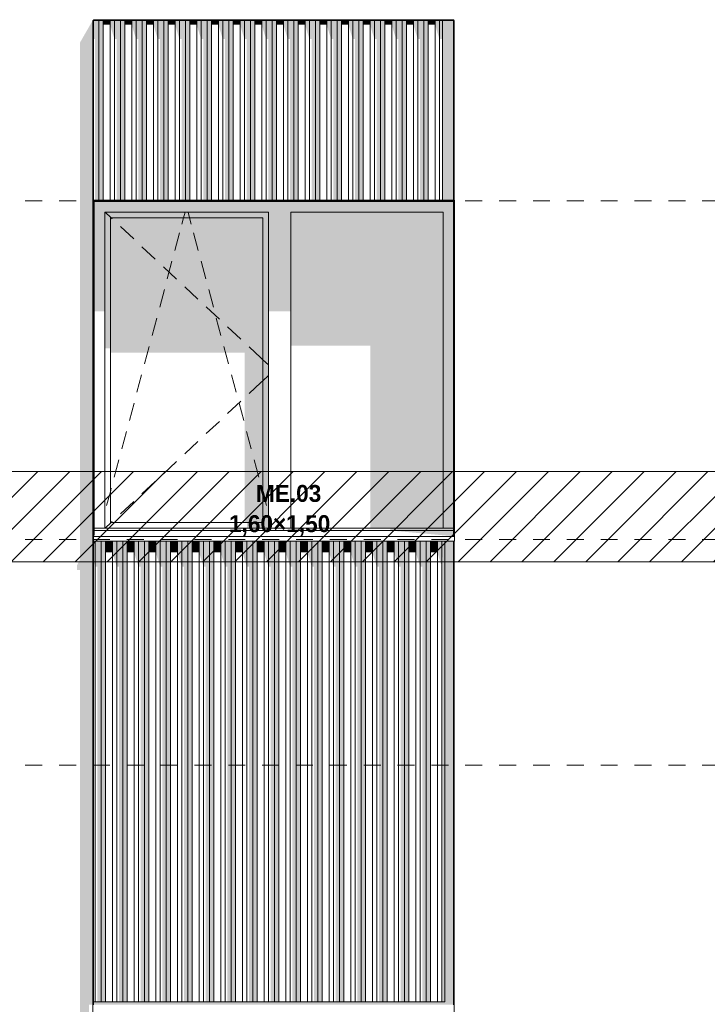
# Model space of a CAD drawing. Header units: millimetres. Extents: x -62337 to -23489, y -53000 to 10500.
# Tile 9 of 34: x -53767 to -50720, y 2501 to 6863. Entities that reach past the tile are written whole.
import ezdxf

# ---------------------------------------------------------------- set-up
doc = ezdxf.new("R2010")
doc.units = ezdxf.units.MM
doc.header["$MEASUREMENT"] = 0
doc.linetypes.add('_TIRET COURT 1', pattern=[150, 75, -75])
for name, color, linetype in [('Nouveau_0', 7, 'Continuous'), ('Nouveau_2D - Dessin général', 7, 'Continuous'), ('Nouveau_2D - Etiquettes 50ème', 7, 'Continuous'), ('Nouveau__Murs ext - Bardages', 7, 'Continuous'), ('Nouveau__Murs ext - Périphériques', 7, 'Continuous'), ('Nouveau_Fenêtres Archicad', 7, 'Continuous')]:
    doc.layers.add(name, color=color, linetype=linetype)
doc.styles.add('STYLE_GENERE_2', font='GOTHIC.TTF')

# ---------------------------------------------------------------- blocks, each defined once
blk = doc.blocks.new('Élément de coupe_5')
at = {"layer": 'Nouveau__Murs ext - Périphériques', "linetype": 'Continuous', "lineweight": 13}
for points in [[(-53499, 0), (-53460, 0), (-53460, 2500), (-53443.1, 2500), (-53443.1, 3560), (-53499, 3560)], [(-51883.1, 2512.8), (-53440.1, 2512.8), (-53440.1, 2500), (-51860, 2500), (-51860, 2499.8), (-51844.9, 2499.8), (-51844.9, 3560), (-51883.1, 3560)]]:
    blk.add_hatch(color=7, dxfattribs=at).paths.add_polyline_path(points)
blk = doc.blocks.new('Élément de coupe_11')
at = {"layer": 'Nouveau__Murs ext - Périphériques', "linetype": 'Continuous', "lineweight": 13}
for points in [[(-53513.5, 4425.3), (-53499, 4425.3), (-53499, 3560), (-53443.1, 3560), (-53443.1, 6859.8), (-53499, 6762.4), (-53499, 4471.9), (-53513.5, 4445.3)], [(-53440.1, 6862.8), (-53441.8, 6859.8), (-53440.1, 6859.8)], [(-51893.4, 6859.8), (-51893.4, 6062.8), (-51844.9, 6062.8), (-51844.9, 6859.8)], [(-53440.1, 6059.8), (-53440.1, 5962.4), (-53440, 5962.4), (-53440, 6059.8)], [(-53440, 4580), (-53440.1, 4579.9), (-53440.1, 4562.8), (-53440, 4562.8)], [(-51883.1, 3560), (-51844.9, 3560), (-51844.9, 4553.4), (-51883.1, 4553.4)]]:
    blk.add_hatch(color=7, dxfattribs=at).paths.add_polyline_path(points)
blk = doc.blocks.new('Élément de coupe_70')
at = {"layer": 'Nouveau__Murs ext - Bardages', "color": 7, "linetype": 'Continuous', "lineweight": 13}
for p, q in [((-53440.1, 6062.8), (-51844.9, 6062.8)), ((-51841.9, 6062.8), (-51840, 6062.8)), ((-51840, 6062.8), (-51840, 6059.8)), ((-53440.1, 6059.8), (-51844.9, 6059.8)), ((-51841.9, 6059.8), (-51840, 6059.8))]:
    blk.add_line(p, q, dxfattribs=at)
blk = doc.blocks.new('Élément de coupe_71')
at = {"layer": 'Nouveau__Murs ext - Bardages', "color": 7, "linetype": 'Continuous', "lineweight": 13}
for p, q in [((-51844.9, 6062.8), (-51844.9, 6859.8)), ((-51843.4, 6859.8), (-51841.9, 6859.8)), ((-51841.9, 6062.8), (-51841.9, 6859.8)), ((-51844.9, 6059.8), (-51844.9, 6062.8)), ((-51841.9, 6059.8), (-51841.9, 6062.8)), ((-51844.9, 4575), (-51844.9, 6059.8)), ((-51841.9, 4575), (-51841.9, 6059.8)), ((-51844.9, 2499.8), (-51844.9, 4553.4)), ((-51841.9, 2.8), (-51841.9, 4553.4))]:
    blk.add_line(p, q, dxfattribs=at)
blk = doc.blocks.new('Élément de coupe_72')
at = {"layer": 'Nouveau__Murs ext - Bardages', "linetype": 'Continuous', "lineweight": 13}
blk.add_hatch(color=7, dxfattribs=at).paths.add_polyline_path([(-53443.1, 4522.7), (-53440.1, 4522.7), (-53440.1, 4574.9), (-53443.1, 4569.4)])
at = {"layer": 'Nouveau__Murs ext - Bardages', "color": 7, "linetype": 'Continuous', "lineweight": 13}
for p, q in [((-53443.1, 6859.8), (-53440.1, 6859.8)), ((-53443.1, 2.8), (-53443.1, 6859.8)), ((-53440.1, 6062.8), (-53440.1, 6859.8)), ((-53440.1, 6059.8), (-53440.1, 6062.8)), ((-53440.1, 2499.8), (-53440.1, 6059.8))]:
    blk.add_line(p, q, dxfattribs=at)
blk = doc.blocks.new('Élément de coupe_74')
at = {"layer": 'Nouveau__Murs ext - Bardages', "linetype": 'Continuous', "lineweight": 13}
for points in [[(-53440.1, 4463.9), (-53432.7, 4439.7), (-53432.7, 4553.4), (-53440, 4553.4), (-53440, 4562.8), (-53440.1, 4562.8)], [(-53432.7, 4553.4), (-53432.7, 4439.7), (-53422.5, 4439.7), (-53422.5, 2512.8), (-53405.5, 2512.8), (-53405.5, 4553.4)], [(-53405.5, 4553.4), (-53405.5, 2512.8), (-53386.1, 2512.8), (-53386.1, 4553.4)], [(-53386.1, 4553.4), (-53386.1, 4503.2), (-53356.1, 4503.2), (-53356.1, 4553.4)], [(-53356.1, 4553.4), (-53356.1, 4503.2), (-53336.7, 4439.7), (-53336.7, 4553.4)], [(-53336.7, 4553.4), (-53336.7, 4439.7), (-53326.5, 4439.7), (-53326.5, 2512.8), (-53309.5, 2512.8), (-53309.5, 4553.4)], [(-53309.5, 4553.4), (-53309.5, 2512.8), (-53290.1, 2512.8), (-53290.1, 4553.4)], [(-53290.1, 4553.4), (-53290.1, 4503.2), (-53260.1, 4503.2), (-53260.1, 4553.4)], [(-53260.1, 4553.4), (-53260.1, 4503.2), (-53240.7, 4439.7), (-53240.7, 4553.4)], [(-53240.7, 4553.4), (-53240.7, 4439.7), (-53230.5, 4439.7), (-53230.5, 2512.8), (-53213.5, 2512.8), (-53213.5, 4553.4)], [(-53213.5, 4553.4), (-53213.5, 2512.8), (-53194.1, 2512.8), (-53194.1, 4553.4)], [(-53194.1, 4553.4), (-53194.1, 4503.2), (-53164.1, 4503.2), (-53164.1, 4553.4)], [(-53164.1, 4553.4), (-53164.1, 4503.2), (-53144.7, 4439.7), (-53144.7, 4553.4)], [(-53144.7, 4553.4), (-53144.7, 4439.7), (-53134.5, 4439.7), (-53134.5, 2512.8), (-53117.5, 2512.8), (-53117.5, 4553.4)], [(-53117.5, 4553.4), (-53117.5, 2512.8), (-53098.1, 2512.8), (-53098.1, 4553.4)], [(-53098.1, 4503.2), (-53068.1, 4503.2), (-53068.1, 4553.4), (-53098.1, 4553.4)], [(-53048.7, 4553.4), (-53068.1, 4553.4), (-53068.1, 4503.2), (-53048.7, 4439.7)], [(-53048.7, 4553.4), (-53048.7, 4439.7), (-53038.5, 4439.7), (-53038.5, 2512.8), (-53021.5, 2512.8), (-53021.5, 4553.4)], [(-53021.5, 4553.4), (-53021.5, 2512.8), (-53002.1, 2512.8), (-53002.1, 4553.4)], [(-53002.1, 4553.4), (-53002.1, 4503.2), (-52972.1, 4503.2), (-52972.1, 4553.4)], [(-52972.1, 4553.4), (-52972.1, 4503.2), (-52952.7, 4439.7), (-52952.7, 4553.4)], [(-52925.5, 4553.4), (-52952.7, 4553.4), (-52952.7, 4439.7), (-52942.5, 4439.7), (-52942.5, 2512.8), (-52925.5, 2512.8)], [(-52925.5, 4553.4), (-52925.5, 2512.8), (-52906.1, 2512.8), (-52906.1, 4553.4)], [(-52906.1, 4553.4), (-52906.1, 4503.2), (-52876.1, 4503.2), (-52876.1, 4553.4)], [(-52876.1, 4553.4), (-52876.1, 4503.2), (-52856.7, 4439.7), (-52856.7, 4553.4)], [(-52856.7, 4553.4), (-52856.7, 4439.7), (-52846.5, 4439.7), (-52846.5, 2512.8), (-52829.5, 2512.8), (-52829.5, 4553.4)], [(-52829.5, 4553.4), (-52829.5, 2512.8), (-52810.1, 2512.8), (-52810.1, 4553.4)], [(-52810.1, 4553.4), (-52810.1, 4503.2), (-52780.1, 4503.2), (-52780.1, 4553.4)], [(-52780.1, 4553.4), (-52780.1, 4503.2), (-52760.7, 4439.7), (-52760.7, 4553.4)], [(-52760.7, 4553.4), (-52760.7, 4439.7), (-52750.5, 4439.7), (-52750.5, 2512.8), (-52733.5, 2512.8), (-52733.5, 4553.4)], [(-52733.5, 4553.4), (-52733.5, 2512.8), (-52714.1, 2512.8), (-52714.1, 4553.4)], [(-52684.1, 4553.4), (-52714.1, 4553.4), (-52714.1, 4503.2), (-52684.1, 4503.2)], [(-52664.7, 4553.4), (-52684.1, 4553.4), (-52684.1, 4503.2), (-52664.7, 4439.7)], [(-52637.5, 4553.4), (-52664.7, 4553.4), (-52664.7, 4439.7), (-52654.5, 4439.7), (-52654.5, 2512.8), (-52637.5, 2512.8)], [(-52637.5, 4553.4), (-52637.5, 2512.8), (-52618.1, 2512.8), (-52618.1, 4553.4)], [(-52618.1, 4553.4), (-52618.1, 4503.2), (-52588.1, 4503.2), (-52588.1, 4553.4)], [(-52588.1, 4553.4), (-52588.1, 4503.2), (-52568.7, 4439.7), (-52568.7, 4553.4)], [(-52541.5, 4553.4), (-52568.7, 4553.4), (-52568.7, 4439.7), (-52558.5, 4439.7), (-52558.5, 2512.8), (-52541.5, 2512.8)], [(-52541.5, 4553.4), (-52541.5, 2512.8), (-52522.1, 2512.8), (-52522.1, 4553.4)], [(-52522.1, 4553.4), (-52522.1, 4503.2), (-52492.1, 4503.2), (-52492.1, 4553.4)], [(-52492.1, 4553.4), (-52492.1, 4503.2), (-52472.7, 4439.7), (-52472.7, 4553.4)], [(-52472.7, 4553.4), (-52472.7, 4439.7), (-52462.5, 4439.7), (-52462.5, 2512.8), (-52445.5, 2512.8), (-52445.5, 4553.4)], [(-52445.5, 4553.4), (-52445.5, 2512.8), (-52426.1, 2512.8), (-52426.1, 4553.4)], [(-52426.1, 4553.4), (-52426.1, 4503.2), (-52396.1, 4503.2), (-52396.1, 4553.4)], [(-52396.1, 4553.4), (-52396.1, 4503.2), (-52376.7, 4439.7), (-52376.7, 4553.4)], [(-52376.7, 4553.4), (-52376.7, 4439.7), (-52366.5, 4439.7), (-52366.5, 2512.8), (-52349.5, 2512.8), (-52349.5, 4553.4)], [(-52330.1, 4553.4), (-52349.5, 4553.4), (-52349.5, 2512.8), (-52330.1, 2512.8)], [(-52300.1, 4553.4), (-52330.1, 4553.4), (-52330.1, 4503.2), (-52300.1, 4503.2)], [(-52280.7, 4553.4), (-52300.1, 4553.4), (-52300.1, 4503.2), (-52280.7, 4439.7)], [(-52253.5, 4553.4), (-52280.7, 4553.4), (-52280.7, 4439.7), (-52270.5, 4439.7), (-52270.5, 2512.8), (-52253.5, 2512.8)], [(-52234.1, 4553.4), (-52253.5, 4553.4), (-52253.5, 2512.8), (-52234.1, 2512.8)], [(-52204.1, 4553.4), (-52234.1, 4553.4), (-52234.1, 4503.2), (-52204.1, 4503.2)], [(-52204.1, 4553.4), (-52204.1, 4503.2), (-52184.7, 4439.7), (-52184.7, 4553.4)], [(-52184.7, 4553.4), (-52184.7, 4439.7), (-52174.5, 4439.7), (-52174.5, 2512.8), (-52157.5, 2512.8), (-52157.5, 4553.4)], [(-52138.1, 4553.4), (-52157.5, 4553.4), (-52157.5, 2512.8), (-52138.1, 2512.8)], [(-52108.1, 4553.4), (-52138.1, 4553.4), (-52138.1, 4503.2), (-52108.1, 4503.2)], [(-52108.1, 4553.4), (-52108.1, 4503.2), (-52088.7, 4439.7), (-52088.7, 4553.4)], [(-52088.7, 4553.4), (-52088.7, 4439.7), (-52078.5, 4439.7), (-52078.5, 2512.8), (-52061.5, 2512.8), (-52061.5, 4553.4)], [(-52042.1, 4553.4), (-52061.5, 4553.4), (-52061.5, 2512.8), (-52042.1, 2512.8)], [(-52012.1, 4553.4), (-52042.1, 4553.4), (-52042.1, 4503.2), (-52012.1, 4503.2)], [(-52012.1, 4553.4), (-52012.1, 4503.2), (-51992.7, 4439.7), (-51992.7, 4553.4)], [(-51965.5, 4553.4), (-51992.7, 4553.4), (-51992.7, 4439.7), (-51982.5, 4439.7), (-51982.5, 2512.8), (-51965.5, 2512.8)], [(-51946.1, 4553.4), (-51965.5, 4553.4), (-51965.5, 2512.8), (-51946.1, 2512.8)], [(-51916.1, 4553.4), (-51946.1, 4553.4), (-51946.1, 4503.2), (-51916.1, 4503.2)], [(-51916.1, 4553.4), (-51916.1, 4503.2), (-51899.7, 4449.4), (-51897.2, 4463.7), (-51899.2, 4470.3), (-51896.7, 4475.4), (-51896.7, 4553.4)], [(-51896.7, 4553.4), (-51896.7, 4475.4), (-51892.5, 4483.1), (-51892.5, 2512.8), (-51883.1, 2512.8), (-51883.1, 4553.4)]]:
    blk.add_hatch(color=7, dxfattribs=at).paths.add_polyline_path(points)
at = {"layer": 'Nouveau__Murs ext - Bardages', "color": 7, "linetype": 'Continuous', "lineweight": 13}
for p, q in [((-53432.7, 2512.8), (-53432.7, 4553.4)), ((-53405.5, 2512.8), (-53405.5, 4553.4)), ((-53386.1, 2512.8), (-53386.1, 4553.4)), ((-53356.1, 2512.8), (-53356.1, 4553.4)), ((-53336.7, 2512.8), (-53336.7, 4553.4)), ((-53309.5, 2512.8), (-53309.5, 4553.4)), ((-53290.1, 2512.8), (-53290.1, 4553.4)), ((-53260.1, 2512.8), (-53260.1, 4553.4)), ((-53240.7, 2512.8), (-53240.7, 4553.4)), ((-53213.5, 2512.8), (-53213.5, 4553.4)), ((-53194.1, 2512.8), (-53194.1, 4553.4)), ((-53164.1, 2512.8), (-53164.1, 4553.4)), ((-53144.7, 2512.8), (-53144.7, 4553.4)), ((-53117.5, 2512.8), (-53117.5, 4553.4)), ((-53098.1, 2512.8), (-53098.1, 4553.4)), ((-53068.1, 2512.8), (-53068.1, 4553.4)), ((-53048.7, 2512.8), (-53048.7, 4553.4)), ((-53021.5, 2512.8), (-53021.5, 4553.4)), ((-53002.1, 2512.8), (-53002.1, 4553.4)), ((-52972.1, 2512.8), (-52972.1, 4553.4)), ((-52952.7, 2512.8), (-52952.7, 4553.4)), ((-52925.5, 2512.8), (-52925.5, 4553.4)), ((-52906.1, 2512.8), (-52906.1, 4553.4)), ((-52876.1, 2512.8), (-52876.1, 4553.4)), ((-52856.7, 2512.8), (-52856.7, 4553.4)), ((-52829.5, 2512.8), (-52829.5, 4553.4)), ((-52810.1, 2512.8), (-52810.1, 4553.4)), ((-52780.1, 2512.8), (-52780.1, 4553.4)), ((-52760.7, 2512.8), (-52760.7, 4553.4)), ((-52733.5, 2512.8), (-52733.5, 4553.4)), ((-52714.1, 2512.8), (-52714.1, 4553.4)), ((-52684.1, 2512.8), (-52684.1, 4553.4)), ((-52664.7, 2512.8), (-52664.7, 4553.4)), ((-52637.5, 2512.8), (-52637.5, 4553.4)), ((-52618.1, 2512.8), (-52618.1, 4553.4)), ((-52588.1, 2512.8), (-52588.1, 4553.4)), ((-52568.7, 2512.8), (-52568.7, 4553.4)), ((-52541.5, 2512.8), (-52541.5, 4553.4)), ((-52522.1, 2512.8), (-52522.1, 4553.4)), ((-52492.1, 2512.8), (-52492.1, 4553.4)), ((-52472.7, 2512.8), (-52472.7, 4553.4)), ((-52445.5, 2512.8), (-52445.5, 4553.4)), ((-52426.1, 2512.8), (-52426.1, 4553.4)), ((-52396.1, 2512.8), (-52396.1, 4553.4)), ((-52376.7, 2512.8), (-52376.7, 4553.4)), ((-52349.5, 2512.8), (-52349.5, 4553.4)), ((-52330.1, 2512.8), (-52330.1, 4553.4)), ((-52300.1, 2512.8), (-52300.1, 4553.4)), ((-52280.7, 2512.8), (-52280.7, 4553.4)), ((-52253.5, 2512.8), (-52253.5, 4553.4)), ((-52234.1, 2512.8), (-52234.1, 4553.4)), ((-52204.1, 2512.8), (-52204.1, 4553.4)), ((-52184.7, 2512.8), (-52184.7, 4553.4)), ((-52157.5, 2512.8), (-52157.5, 4553.4)), ((-52138.1, 2512.8), (-52138.1, 4553.4)), ((-52108.1, 2512.8), (-52108.1, 4553.4)), ((-52088.7, 2512.8), (-52088.7, 4553.4)), ((-52061.5, 2512.8), (-52061.5, 4553.4)), ((-52042.1, 2512.8), (-52042.1, 4553.4)), ((-52012.1, 2512.8), (-52012.1, 4553.4)), ((-51992.7, 2512.8), (-51992.7, 4553.4)), ((-51965.5, 2512.8), (-51965.5, 4553.4)), ((-51946.1, 2512.8), (-51946.1, 4553.4)), ((-51916.1, 2512.8), (-51916.1, 4553.4)), ((-51896.7, 2512.8), (-51896.7, 4553.4)), ((-51883.1, 2512.8), (-51883.1, 4553.4)), ((-53440.1, 2512.8), (-53432.7, 2512.8)), ((-53432.7, 2512.8), (-53405.5, 2512.8)), ((-53405.5, 2512.8), (-53386.1, 2512.8)), ((-53386.1, 2512.8), (-53356.1, 2512.8)), ((-53356.1, 2512.8), (-53336.7, 2512.8)), ((-53336.7, 2512.8), (-53309.5, 2512.8)), ((-53309.5, 2512.8), (-53290.1, 2512.8)), ((-53290.1, 2512.8), (-53260.1, 2512.8)), ((-53260.1, 2512.8), (-53240.7, 2512.8)), ((-53240.7, 2512.8), (-53213.5, 2512.8)), ((-53213.5, 2512.8), (-53194.1, 2512.8)), ((-53194.1, 2512.8), (-53164.1, 2512.8)), ((-53164.1, 2512.8), (-53144.7, 2512.8)), ((-53144.7, 2512.8), (-53117.5, 2512.8)), ((-53117.5, 2512.8), (-53098.1, 2512.8)), ((-53098.1, 2512.8), (-53068.1, 2512.8)), ((-53068.1, 2512.8), (-53048.7, 2512.8)), ((-53048.7, 2512.8), (-53021.5, 2512.8)), ((-53021.5, 2512.8), (-53002.1, 2512.8)), ((-53002.1, 2512.8), (-52972.1, 2512.8)), ((-52972.1, 2512.8), (-52952.7, 2512.8)), ((-52952.7, 2512.8), (-52925.5, 2512.8)), ((-52925.5, 2512.8), (-52906.1, 2512.8)), ((-52906.1, 2512.8), (-52876.1, 2512.8)), ((-52876.1, 2512.8), (-52856.7, 2512.8)), ((-52856.7, 2512.8), (-52829.5, 2512.8)), ((-52829.5, 2512.8), (-52810.1, 2512.8)), ((-52810.1, 2512.8), (-52780.1, 2512.8)), ((-52780.1, 2512.8), (-52760.7, 2512.8)), ((-52760.7, 2512.8), (-52733.5, 2512.8)), ((-52733.5, 2512.8), (-52714.1, 2512.8)), ((-52714.1, 2512.8), (-52684.1, 2512.8)), ((-52684.1, 2512.8), (-52664.7, 2512.8)), ((-52664.7, 2512.8), (-52637.5, 2512.8)), ((-52637.5, 2512.8), (-52618.1, 2512.8)), ((-52618.1, 2512.8), (-52588.1, 2512.8)), ((-52588.1, 2512.8), (-52568.7, 2512.8)), ((-52568.7, 2512.8), (-52541.5, 2512.8)), ((-52541.5, 2512.8), (-52522.1, 2512.8)), ((-52522.1, 2512.8), (-52492.1, 2512.8)), ((-52492.1, 2512.8), (-52472.7, 2512.8)), ((-52472.7, 2512.8), (-52445.5, 2512.8)), ((-52445.5, 2512.8), (-52426.1, 2512.8)), ((-52426.1, 2512.8), (-52396.1, 2512.8)), ((-52396.1, 2512.8), (-52376.7, 2512.8)), ((-52376.7, 2512.8), (-52349.5, 2512.8)), ((-52349.5, 2512.8), (-52330.1, 2512.8)), ((-52330.1, 2512.8), (-52300.1, 2512.8)), ((-52300.1, 2512.8), (-52280.7, 2512.8)), ((-52280.7, 2512.8), (-52253.5, 2512.8)), ((-52253.5, 2512.8), (-52234.1, 2512.8)), ((-52234.1, 2512.8), (-52204.1, 2512.8)), ((-52204.1, 2512.8), (-52184.7, 2512.8)), ((-52184.7, 2512.8), (-52157.5, 2512.8)), ((-52157.5, 2512.8), (-52138.1, 2512.8)), ((-52138.1, 2512.8), (-52108.1, 2512.8)), ((-52108.1, 2512.8), (-52088.7, 2512.8)), ((-52088.7, 2512.8), (-52061.5, 2512.8)), ((-52061.5, 2512.8), (-52042.1, 2512.8)), ((-52042.1, 2512.8), (-52012.1, 2512.8)), ((-52012.1, 2512.8), (-51992.7, 2512.8)), ((-51992.7, 2512.8), (-51965.5, 2512.8)), ((-51965.5, 2512.8), (-51946.1, 2512.8)), ((-51946.1, 2512.8), (-51916.1, 2512.8)), ((-51916.1, 2512.8), (-51896.7, 2512.8)), ((-51896.7, 2512.8), (-51883.1, 2512.8))]:
    blk.add_line(p, q, dxfattribs=at)
blk = doc.blocks.new('Élément de coupe_212')
at = {"layer": 'Nouveau__Murs ext - Bardages', "linetype": 'Continuous', "lineweight": 13}
for points in [[(-53440.1, 6859.8), (-53440.1, 6776.8), (-53432.8, 6776.8), (-53432.8, 6062.8), (-53415.8, 6062.8), (-53415.8, 6859.8)], [(-53415.8, 6062.8), (-53396.4, 6062.8), (-53396.4, 6859.8), (-53415.8, 6859.8)], [(-53396.4, 6840.3), (-53366.4, 6840.3), (-53366.4, 6859.8), (-53396.4, 6859.8)], [(-53366.4, 6840.3), (-53347, 6776.8), (-53347, 6859.8), (-53366.4, 6859.8)], [(-53319.8, 6859.8), (-53347, 6859.8), (-53347, 6776.8), (-53336.8, 6776.8), (-53336.8, 6062.8), (-53319.8, 6062.8)], [(-53319.8, 6062.8), (-53300.4, 6062.8), (-53300.4, 6859.8), (-53319.8, 6859.8)], [(-53270.4, 6859.8), (-53300.4, 6859.8), (-53300.4, 6840.3), (-53270.4, 6840.3)], [(-53270.4, 6840.3), (-53251, 6776.8), (-53251, 6859.8), (-53270.4, 6859.8)], [(-53223.8, 6859.8), (-53251, 6859.8), (-53251, 6776.8), (-53240.8, 6776.8), (-53240.8, 6062.8), (-53223.8, 6062.8)], [(-53223.8, 6062.8), (-53204.4, 6062.8), (-53204.4, 6859.8), (-53223.8, 6859.8)], [(-53174.4, 6859.8), (-53204.4, 6859.8), (-53204.4, 6840.3), (-53174.4, 6840.3)], [(-53174.4, 6840.3), (-53155, 6776.8), (-53155, 6859.8), (-53174.4, 6859.8)], [(-53155, 6776.8), (-53144.8, 6776.8), (-53144.8, 6062.8), (-53127.8, 6062.8), (-53127.8, 6859.8), (-53155, 6859.8)], [(-53127.8, 6062.8), (-53108.4, 6062.8), (-53108.4, 6859.8), (-53127.8, 6859.8)], [(-53108.4, 6840.3), (-53078.4, 6840.3), (-53078.4, 6859.8), (-53108.4, 6859.8)], [(-53059, 6859.8), (-53078.4, 6859.8), (-53078.4, 6840.3), (-53059, 6776.8)], [(-53031.8, 6859.8), (-53059, 6859.8), (-53059, 6776.8), (-53048.8, 6776.8), (-53048.8, 6062.8), (-53031.8, 6062.8)], [(-53031.8, 6062.8), (-53012.4, 6062.8), (-53012.4, 6859.8), (-53031.8, 6859.8)], [(-53012.4, 6840.3), (-52982.4, 6840.3), (-52982.4, 6859.8), (-53012.4, 6859.8)], [(-52963, 6859.8), (-52982.4, 6859.8), (-52982.4, 6840.3), (-52963, 6776.8)], [(-52935.8, 6859.8), (-52963, 6859.8), (-52963, 6776.8), (-52952.8, 6776.8), (-52952.8, 6062.8), (-52935.8, 6062.8)], [(-52935.8, 6062.8), (-52916.4, 6062.8), (-52916.4, 6859.8), (-52935.8, 6859.8)], [(-52886.4, 6859.8), (-52916.4, 6859.8), (-52916.4, 6840.3), (-52886.4, 6840.3)], [(-52886.4, 6840.3), (-52867, 6776.8), (-52867, 6859.8), (-52886.4, 6859.8)], [(-52839.8, 6859.8), (-52867, 6859.8), (-52867, 6776.8), (-52856.8, 6776.8), (-52856.8, 6062.8), (-52839.8, 6062.8)], [(-52839.8, 6062.8), (-52820.4, 6062.8), (-52820.4, 6859.8), (-52839.8, 6859.8)], [(-52820.4, 6840.3), (-52790.4, 6840.3), (-52790.4, 6859.8), (-52820.4, 6859.8)], [(-52790.4, 6840.3), (-52771, 6776.8), (-52771, 6859.8), (-52790.4, 6859.8)], [(-52743.8, 6859.8), (-52771, 6859.8), (-52771, 6776.8), (-52760.8, 6776.8), (-52760.8, 6062.8), (-52743.8, 6062.8)], [(-52743.8, 6062.8), (-52724.4, 6062.8), (-52724.4, 6859.8), (-52743.8, 6859.8)], [(-52694.4, 6859.8), (-52724.4, 6859.8), (-52724.4, 6840.3), (-52694.4, 6840.3)], [(-52675, 6859.8), (-52694.4, 6859.8), (-52694.4, 6840.3), (-52675, 6776.8)], [(-52647.8, 6859.8), (-52675, 6859.8), (-52675, 6776.8), (-52664.8, 6776.8), (-52664.8, 6062.8), (-52647.8, 6062.8)], [(-52647.8, 6062.8), (-52628.4, 6062.8), (-52628.4, 6859.8), (-52647.8, 6859.8)], [(-52628.4, 6840.3), (-52598.4, 6840.3), (-52598.4, 6859.8), (-52628.4, 6859.8)], [(-52598.4, 6840.3), (-52579, 6776.8), (-52579, 6859.8), (-52598.4, 6859.8)], [(-52551.8, 6859.8), (-52579, 6859.8), (-52579, 6776.8), (-52568.8, 6776.8), (-52568.8, 6062.8), (-52551.8, 6062.8)], [(-52551.8, 6062.8), (-52532.4, 6062.8), (-52532.4, 6859.8), (-52551.8, 6859.8)], [(-52532.4, 6840.3), (-52502.4, 6840.3), (-52502.4, 6859.8), (-52532.4, 6859.8)], [(-52502.4, 6840.3), (-52483, 6776.8), (-52483, 6859.8), (-52502.4, 6859.8)], [(-52483, 6776.8), (-52472.8, 6776.8), (-52472.8, 6062.8), (-52455.8, 6062.8), (-52455.8, 6859.8), (-52483, 6859.8)], [(-52455.8, 6062.8), (-52436.4, 6062.8), (-52436.4, 6859.8), (-52455.8, 6859.8)], [(-52406.4, 6859.8), (-52436.4, 6859.8), (-52436.4, 6840.3), (-52406.4, 6840.3)], [(-52387, 6859.8), (-52406.4, 6859.8), (-52406.4, 6840.3), (-52387, 6776.8)], [(-52387, 6859.8), (-52387, 6776.8), (-52376.8, 6776.8), (-52376.8, 6062.8), (-52359.8, 6062.8), (-52359.8, 6859.8)], [(-52359.8, 6062.8), (-52340.4, 6062.8), (-52340.4, 6859.8), (-52359.8, 6859.8)], [(-52340.4, 6840.3), (-52310.4, 6840.3), (-52310.4, 6859.8), (-52340.4, 6859.8)], [(-52291, 6859.8), (-52310.4, 6859.8), (-52310.4, 6840.3), (-52291, 6776.8)], [(-52291, 6776.8), (-52280.8, 6776.8), (-52280.8, 6062.8), (-52263.8, 6062.8), (-52263.8, 6859.8), (-52291, 6859.8)], [(-52263.8, 6062.8), (-52244.4, 6062.8), (-52244.4, 6859.8), (-52263.8, 6859.8)], [(-52244.4, 6840.3), (-52214.4, 6840.3), (-52214.4, 6859.8), (-52244.4, 6859.8)], [(-52214.4, 6840.3), (-52195, 6776.8), (-52195, 6859.8), (-52214.4, 6859.8)], [(-52167.8, 6859.8), (-52195, 6859.8), (-52195, 6776.8), (-52184.8, 6776.8), (-52184.8, 6062.8), (-52167.8, 6062.8)], [(-52167.8, 6062.8), (-52148.4, 6062.8), (-52148.4, 6859.8), (-52167.8, 6859.8)], [(-52118.4, 6859.8), (-52148.4, 6859.8), (-52148.4, 6840.3), (-52118.4, 6840.3)], [(-52099, 6859.8), (-52118.4, 6859.8), (-52118.4, 6840.3), (-52099, 6776.8)], [(-52099, 6776.8), (-52088.8, 6776.8), (-52088.8, 6062.8), (-52071.8, 6062.8), (-52071.8, 6859.8), (-52099, 6859.8)], [(-52071.8, 6062.8), (-52052.4, 6062.8), (-52052.4, 6859.8), (-52071.8, 6859.8)], [(-52052.4, 6840.3), (-52022.4, 6840.3), (-52022.4, 6859.8), (-52052.4, 6859.8)], [(-52003, 6859.8), (-52022.4, 6859.8), (-52022.4, 6840.3), (-52003, 6776.8)], [(-52003, 6776.8), (-51992.8, 6776.8), (-51992.8, 6062.8), (-51975.8, 6062.8), (-51975.8, 6859.8), (-52003, 6859.8)], [(-51975.8, 6062.8), (-51956.4, 6062.8), (-51956.4, 6859.8), (-51975.8, 6859.8)], [(-51956.4, 6840.3), (-51926.4, 6840.3), (-51926.4, 6859.8), (-51956.4, 6859.8)], [(-51926.4, 6840.3), (-51907, 6776.8), (-51907, 6859.8), (-51926.4, 6859.8)], [(-51893.4, 6859.8), (-51907, 6859.8), (-51907, 6776.8), (-51893.4, 6776.8)]]:
    blk.add_hatch(color=7, dxfattribs=at).paths.add_polyline_path(points)
at = {"layer": 'Nouveau__Murs ext - Bardages', "color": 7, "linetype": 'Continuous', "lineweight": 13}
for p, q in [((-53415.8, 6062.8), (-53415.8, 6859.8)), ((-53396.4, 6062.8), (-53396.4, 6859.8)), ((-53366.4, 6062.8), (-53366.4, 6859.8)), ((-53347, 6062.8), (-53347, 6859.8)), ((-53319.8, 6062.8), (-53319.8, 6859.8)), ((-53300.4, 6062.8), (-53300.4, 6859.8)), ((-53270.4, 6062.8), (-53270.4, 6859.8)), ((-53251, 6062.8), (-53251, 6859.8)), ((-53223.8, 6062.8), (-53223.8, 6859.8)), ((-53204.4, 6062.8), (-53204.4, 6859.8)), ((-53174.4, 6062.8), (-53174.4, 6859.8)), ((-53155, 6062.8), (-53155, 6859.8)), ((-53127.8, 6062.8), (-53127.8, 6859.8)), ((-53108.4, 6062.8), (-53108.4, 6859.8)), ((-53078.4, 6062.8), (-53078.4, 6859.8)), ((-53059, 6062.8), (-53059, 6859.8)), ((-53031.8, 6062.8), (-53031.8, 6859.8)), ((-53012.4, 6062.8), (-53012.4, 6859.8)), ((-52982.4, 6062.8), (-52982.4, 6859.8)), ((-52963, 6062.8), (-52963, 6859.8)), ((-52935.8, 6062.8), (-52935.8, 6859.8)), ((-52916.4, 6062.8), (-52916.4, 6859.8)), ((-52886.4, 6062.8), (-52886.4, 6859.8)), ((-52867, 6062.8), (-52867, 6859.8)), ((-52839.8, 6062.8), (-52839.8, 6859.8)), ((-52820.4, 6062.8), (-52820.4, 6859.8)), ((-52790.4, 6062.8), (-52790.4, 6859.8)), ((-52771, 6062.8), (-52771, 6859.8)), ((-52743.8, 6062.8), (-52743.8, 6859.8)), ((-52724.4, 6062.8), (-52724.4, 6859.8)), ((-52694.4, 6062.8), (-52694.4, 6859.8)), ((-52675, 6062.8), (-52675, 6859.8)), ((-52647.8, 6062.8), (-52647.8, 6859.8)), ((-52628.4, 6062.8), (-52628.4, 6859.8)), ((-52598.4, 6062.8), (-52598.4, 6859.8)), ((-52579, 6062.8), (-52579, 6859.8)), ((-52551.8, 6062.8), (-52551.8, 6859.8)), ((-52532.4, 6062.8), (-52532.4, 6859.8)), ((-52502.4, 6062.8), (-52502.4, 6859.8)), ((-52483, 6062.8), (-52483, 6859.8)), ((-52455.8, 6062.8), (-52455.8, 6859.8)), ((-52436.4, 6062.8), (-52436.4, 6859.8)), ((-52406.4, 6062.8), (-52406.4, 6859.8)), ((-52387, 6062.8), (-52387, 6859.8)), ((-52359.8, 6062.8), (-52359.8, 6859.8)), ((-52340.4, 6062.8), (-52340.4, 6859.8)), ((-52310.4, 6062.8), (-52310.4, 6859.8)), ((-52291, 6062.8), (-52291, 6859.8)), ((-52263.8, 6062.8), (-52263.8, 6859.8)), ((-52244.4, 6062.8), (-52244.4, 6859.8)), ((-52214.4, 6062.8), (-52214.4, 6859.8)), ((-52195, 6062.8), (-52195, 6859.8)), ((-52167.8, 6062.8), (-52167.8, 6859.8)), ((-52148.4, 6062.8), (-52148.4, 6859.8)), ((-52118.4, 6062.8), (-52118.4, 6859.8)), ((-52099, 6062.8), (-52099, 6859.8)), ((-52071.8, 6062.8), (-52071.8, 6859.8)), ((-52052.4, 6062.8), (-52052.4, 6859.8)), ((-52022.4, 6062.8), (-52022.4, 6859.8)), ((-52003, 6062.8), (-52003, 6859.8)), ((-51975.8, 6062.8), (-51975.8, 6859.8)), ((-51956.4, 6062.8), (-51956.4, 6859.8)), ((-51926.4, 6062.8), (-51926.4, 6859.8)), ((-51907, 6062.8), (-51907, 6859.8)), ((-51893.4, 6062.8), (-51893.4, 6859.8))]:
    blk.add_line(p, q, dxfattribs=at)
blk = doc.blocks.new('Élément de coupe_213')
at = {"layer": 'Nouveau__Murs ext - Bardages', "color": 7, "linetype": 'Continuous', "lineweight": 13}
for p, q in [((-53440.1, 6862.8), (-53440.1, 6859.8)), ((-53440.1, 6862.8), (-51843.4, 6862.8)), ((-53440.1, 6859.8), (-51844.9, 6859.8)), ((-51844.9, 6859.8), (-51843.4, 6859.8)), ((-51843.4, 6862.8), (-51843.4, 6859.8))]:
    blk.add_line(p, q, dxfattribs=at)
blk = doc.blocks.new('Élément de coupe_215')
at = {"layer": 'Nouveau_Fenêtres Archicad', "linetype": 'Continuous', "lineweight": 13}
for points in [[(-53439.8, 6059.8), (-53440, 6059.8), (-53440, 5962.4), (-53437, 5962.4), (-53437, 6057)], [(-53439.8, 6059.8), (-53437, 6057), (-51844.9, 6057), (-51844.9, 6059.8)], [(-51844.9, 6057), (-53437, 6057), (-53437, 6010), (-53390, 6010), (-52665, 6010), (-52565, 6010), (-51890, 6010), (-51844.9, 6010)], [(-51841.9, 6059.8), (-51841.9, 6058.1), (-51840.2, 6059.8)], [(-51840.2, 6059.8), (-51841.9, 6058.1), (-51841.9, 6056.6), (-51840, 6059.8)], [(-53437, 6010), (-53437, 5571.7), (-53390, 5571.7), (-53390, 6010)], [(-52665, 6010), (-53390, 6010), (-53390, 5985), (-53365, 5985), (-52690, 5985), (-52665, 5985)], [(-53365, 5985), (-53390, 5985), (-53390, 5406.9), (-53365, 5406.9)], [(-52690, 5985), (-53365, 5985), (-53365, 5388.6), (-52770, 5388.6), (-52770, 4635), (-52690, 4635)], [(-52690, 4635), (-52665, 4635), (-52665, 5985), (-52690, 5985)], [(-52565, 6010), (-52665, 6010), (-52665, 5571.7), (-52565, 5571.7)], [(-52565, 5419.1), (-52212.4, 5419.1), (-52212.4, 4610), (-51890, 4610), (-51890, 6010), (-52565, 6010)], [(-51890, 4610), (-51844.9, 4610), (-51844.9, 6010), (-51890, 6010)], [(-52665, 4635), (-52759.5, 4635), (-52759.5, 4610), (-52665, 4610)], [(-52124.1, 4610), (-52124.1, 4600), (-51844.9, 4600), (-51844.9, 4610)], [(-52124.1, 4600), (-51844.9, 4575), (-51844.9, 4600)]]:
    blk.add_hatch(color=7, dxfattribs=at).paths.add_polyline_path(points)
at = {"layer": 'Nouveau_Fenêtres Archicad', "color": 7, "linetype": 'Continuous', "lineweight": 13}
for p, q in [((-53440, 6059.8), (-53440, 4580)), ((-53437, 4580), (-53437, 6057)), ((-53437, 6057), (-51844.9, 6057)), ((-51840, 4580), (-51840, 6059.8)), ((-53390, 4610), (-53390, 6010)), ((-53390, 6010), (-52665, 6010)), ((-53388.3, 6010), (-53361.6, 5985)), ((-53365, 4635), (-53365, 5985)), ((-53365, 5985), (-52690, 5985)), ((-53361.6, 5985), (-53356.6, 5980.3)), ((-53048.2, 5957.7), (-53040.9, 5985)), ((-53040.9, 5985), (-53034.2, 6010)), ((-53014.1, 5985), (-53020.8, 6010)), ((-53006.8, 5957.7), (-53014.1, 5985)), ((-52690, 5985), (-52690, 4635)), ((-52665, 6010), (-52665, 4610)), ((-52565, 4610), (-52565, 6010)), ((-52565, 6010), (-51890, 6010)), ((-51890, 6010), (-51890, 4610)), ((-53320.1, 5946.2), (-53261.6, 5891.5)), ((-53079.4, 5840.9), (-53058.7, 5918.2)), ((-52975.6, 5840.9), (-52996.3, 5918.2)), ((-53225.1, 5857.4), (-53166.7, 5802.7)), ((-53130.2, 5768.6), (-53071.8, 5713.9)), ((-53112.9, 5715.3), (-53092.3, 5792.6)), ((-52942.1, 5715.3), (-52962.7, 5792.6)), ((-53035.3, 5679.8), (-52976.8, 5625.1)), ((-53146.5, 5589.7), (-53125.8, 5667)), ((-52908.5, 5589.7), (-52929.2, 5667)), ((-52940.3, 5590.9), (-52881.9, 5536.3)), ((-53180.1, 5464.1), (-53159.4, 5541.4)), ((-52874.9, 5464.1), (-52895.6, 5541.4)), ((-52845.4, 5502.1), (-52787, 5447.5)), ((-53213.6, 5338.6), (-53193, 5415.8)), ((-52841.4, 5338.6), (-52862, 5415.8)), ((-52750.5, 5413.3), (-52698.4, 5364.7)), ((-52698.4, 5364.7), (-52690, 5356.8)), ((-52690, 5356.8), (-52665, 5333.4)), ((-53247.2, 5213), (-53226.5, 5290.3)), ((-52807.8, 5213), (-52828.5, 5290.3)), ((-52690, 5263.2), (-52665, 5286.6)), ((-52750.5, 5206.7), (-52698.4, 5255.3)), ((-52698.4, 5255.3), (-52690, 5263.2)), ((-53280.7, 5087.4), (-53260.1, 5164.7)), ((-52845.4, 5117.9), (-52787, 5172.5)), ((-52774.3, 5087.4), (-52794.9, 5164.7)), ((-52940.3, 5029.1), (-52881.9, 5083.7)), ((-53314.3, 4961.8), (-53293.7, 5039.1)), ((-52740.7, 4961.8), (-52761.3, 5039.1)), ((-53035.3, 4940.2), (-52976.8, 4994.9)), ((-53347.9, 4836.2), (-53327.2, 4913.5)), ((-53130.2, 4851.4), (-53071.8, 4906.1)), ((-52707.1, 4836.2), (-52727.8, 4913.5)), ((-53225.1, 4762.6), (-53166.7, 4817.3)), ((-53381.4, 4710.6), (-53365, 4772.1)), ((-53365, 4772.1), (-53360.8, 4787.9)), ((-52690, 4772.1), (-52694.2, 4787.9)), ((-52673.6, 4710.6), (-52690, 4772.1)), ((-53320.1, 4673.8), (-53261.6, 4728.5)), ((-53388.3, 4610), (-53361.6, 4635)), ((-52690, 4635), (-53365, 4635)), ((-53361.6, 4635), (-53356.6, 4639.7)), ((-53437, 4580), (-53440, 4580)), ((-53440, 4580), (-53440, 4573.4)), ((-53437, 4610), (-51844.9, 4610)), ((-53437, 4600), (-51844.9, 4600)), ((-51841.9, 4580), (-51840, 4580)), ((-51840, 4580), (-51840, 4573.4)), ((-53440, 4573.4), (-53440, 4553.4)), ((-53440, 4573.4), (-51840, 4573.4)), ((-53440, 4553.4), (-51840, 4553.4)), ((-51840, 4573.4), (-51840, 4553.4))]:
    blk.add_line(p, q, dxfattribs=at)

msp = doc.modelspace()

# ---------------------------------------------------------------- hatches: boundary and pattern name
at = {"layer": 'Nouveau_0', "linetype": 'Continuous', "lineweight": 0}
h = msp.add_hatch(dxfattribs=at)
h.set_pattern_fill('Blocs_maçonnerie', color=112, style=0, pattern_type=2)
h.set_pattern_definition([(45, (0, 0), (-70.71068, 70.71068), [])])
h.paths.add_polyline_path([(-60620.2, 4861.7), (-24117.2, 4861.7), (-24117.2, 4461.7), (-60620.2, 4461.7)])

# ---------------------------------------------------------------- linework, layer by layer
at = {"layer": 'Nouveau_0', "color": 112, "linetype": 'Continuous', "lineweight": 0, "flags": 128}
msp.add_lwpolyline([(-60620.2, 4861.7), (-24117.2, 4861.7), (-24117.2, 4461.7), (-60620.2, 4461.7)], close=True, dxfattribs=at)
at = {"layer": 'Nouveau_2D - Dessin général', "color": 7, "linetype": '_TIRET COURT 1', "lineweight": 13}
for p, q in [((-24117.2, 6060), (-60975, 6060)), ((-24117.2, 4560), (-62067.9, 4560)), ((-24117.2, 3560), (-62067.9, 3560))]:
    msp.add_line(p, q, dxfattribs=at)

# ---------------------------------------------------------------- block references
at = {"layer": 'Nouveau__Murs ext - Bardages', "lineweight": 0}
for name in ['Élément de coupe_72', 'Élément de coupe_213', 'Élément de coupe_212', 'Élément de coupe_71', 'Élément de coupe_70', 'Élément de coupe_74']:
    msp.add_blockref(name, (0, 0), dxfattribs=at)
at = {"layer": 'Nouveau__Murs ext - Périphériques', "lineweight": 0}
for name in ['Élément de coupe_11', 'Élément de coupe_5']:
    msp.add_blockref(name, (0, 0), dxfattribs=at)
at = {"layer": 'Nouveau_Fenêtres Archicad', "lineweight": 0}
msp.add_blockref('Élément de coupe_215', (0, 0), dxfattribs=at)

# ---------------------------------------------------------------- texts
at = {"layer": 'Nouveau_2D - Etiquettes 50ème', "color": 7, "linetype": 'Continuous', "lineweight": 13, "insert": (-52615, 4576.1), "char_height": 75, "attachment_point": 8, "line_spacing_factor": 1.071211, "style": 'STYLE_GENERE_2'}
msp.add_mtext('{\\fCentury Gothic|b1|i0|c0|p0;\\W2.85090; }{\\A1;\\fCentury Gothic|b1|i0|c0|p0;ME.03 }\\P{\\A1;\\fCentury Gothic|b1|i0|c0|p0;1,60×1,50}', dxfattribs=at)

doc.saveas('drawing.dxf')
